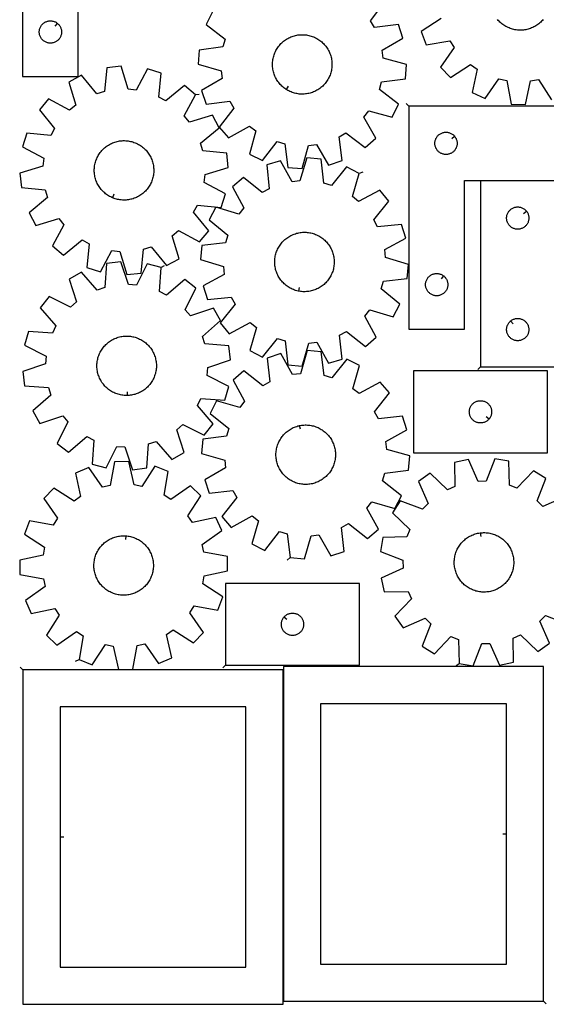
# Model space of a CAD drawing. Header units: millimetres. Extents: x 7 to 1243, y 7 to 1607.
# Tile 1 of 13: x 7 to 432, y 7 to 801. Entities that reach past the tile are written whole.
import ezdxf

# ---------------------------------------------------------------- set-up
doc = ezdxf.new("R2010")
doc.units = ezdxf.units.MM
doc.layers.add('CUT', color=7, linetype='CONTINUOUS', true_color=0x000000)
doc.layers.add('LEADIN', color=1, linetype='CONTINUOUS', true_color=0xff0000)

msp = doc.modelspace()

# ---------------------------------------------------------------- linework, layer by layer
at = {"layer": 'CUT'}
for points in [[(8.836737, 935.257452), (8.836737, 755.257452), (53.836737, 755.257452), (53.836737, 875.257452), (158.836737, 875.257452), (158.836737, 935.257452)], [(37.04322, 798.210821), (37.27085, 798.024011), (37.700698, 797.621413), (38.103296, 797.191565), (38.476918, 796.736305), (38.819964, 796.257584), (39.130966, 795.757452), (39.408592, 795.23805), (39.651653, 794.701603), (39.859109, 794.150407), (40.03007, 793.586824), (40.163805, 793.013265), (40.259741, 792.432188), (40.317468, 791.84608), (40.336737, 791.257452), (40.317468, 790.668824), (40.259741, 790.082717), (40.163805, 789.501639), (40.03007, 788.928081), (39.859109, 788.364497), (39.651653, 787.813301), (39.408592, 787.276854), (39.130966, 786.757452), (38.819964, 786.25732), (38.476918, 785.778599), (38.103296, 785.32334), (37.700698, 784.893491), (37.27085, 784.490894), (36.81559, 784.117272), (36.33687, 783.774226), (35.836737, 783.463224), (35.317336, 783.185598), (34.780888, 782.942536), (34.229693, 782.735081), (33.666109, 782.56412), (33.09255, 782.430385), (32.511473, 782.334449), (31.925366, 782.276722), (31.336737, 782.257452), (30.748109, 782.276722), (30.162002, 782.334449), (29.580925, 782.430385), (29.007366, 782.56412), (28.443782, 782.735081), (27.892587, 782.942536), (27.356139, 783.185598), (26.836737, 783.463224), (26.336605, 783.774226), (25.857885, 784.117272), (25.402625, 784.490894), (24.972776, 784.893491), (24.570179, 785.32334), (24.196557, 785.778599), (23.853511, 786.25732), (23.542509, 786.757452), (23.264883, 787.276854), (23.021822, 787.813301), (22.814366, 788.364497), (22.643405, 788.928081), (22.50967, 789.501639), (22.413734, 790.082717), (22.356007, 790.668824), (22.336737, 791.257452), (22.356007, 791.84608), (22.413734, 792.432188), (22.50967, 793.013265), (22.643405, 793.586824), (22.814366, 794.150407), (23.021822, 794.701603), (23.264883, 795.23805), (23.542509, 795.757452), (23.853511, 796.257584), (24.196557, 796.736305), (24.570179, 797.191565), (24.972776, 797.621413), (25.402625, 798.024011), (25.857885, 798.397632), (26.336605, 798.740679), (26.836737, 799.051681), (27.356139, 799.329307), (27.892587, 799.572368), (28.443782, 799.779823), (29.007366, 799.950785), (29.580925, 800.08452), (30.162002, 800.180456), (30.748109, 800.238183), (31.336737, 800.257452), (31.925366, 800.238183), (32.511473, 800.180456), (33.09255, 800.08452), (33.666109, 799.950785), (34.229693, 799.779823), (34.780888, 799.572368), (35.317336, 799.329307), (35.836737, 799.051681), (36.33687, 798.740679), (36.81559, 798.397632)], [(221.63103, 744.875807), (221.218531, 745.13947), (220.415728, 745.700008), (219.636456, 746.292824), (218.882014, 746.916933), (218.153655, 747.571294), (217.452594, 748.25482), (216.779995, 748.966373), (216.13698, 749.704767), (215.524618, 750.468775), (214.943929, 751.257124), (214.395878, 752.068503), (213.881378, 752.901561), (213.401286, 753.754911), (212.9564, 754.627134), (212.547461, 755.516776), (212.17515, 756.422359), (211.840086, 757.342374), (211.542827, 758.27529), (211.283868, 759.219554), (211.063639, 760.173595), (210.882508, 761.135825), (210.740775, 762.104642), (210.638677, 763.078435), (210.576384, 764.055581), (210.553999, 765.034455), (210.571559, 766.013427), (210.629036, 766.990868), (210.726333, 767.965152), (210.863289, 768.934656), (211.039676, 769.897767), (211.255199, 770.852882), (211.509502, 771.798411), (211.802159, 772.732781), (212.132685, 773.654436), (212.500528, 774.561842), (212.905077, 775.45349), (213.345659, 776.327894), (213.821539, 777.1836), (214.331927, 778.019184), (214.875972, 778.833254), (215.452769, 779.624456), (216.061358, 780.391472), (216.700726, 781.133027), (217.36981, 781.847886), (218.067494, 782.534858), (218.792618, 783.192802), (219.543976, 783.820621), (220.320316, 784.417271), (221.120346, 784.981759), (221.942736, 785.513145), (222.786115, 786.010544), (223.649081, 786.47313), (224.530197, 786.900131), (225.427996, 787.290837), (226.340985, 787.644598), (227.267643, 787.960825), (228.206429, 788.238993), (229.155779, 788.478636), (230.114114, 788.679358), (231.079839, 788.840824), (232.051345, 788.962764), (233.027018, 789.044977), (234.005231, 789.087325), (234.984358, 789.089738), (235.962768, 789.052212), (236.938834, 788.974809), (237.91093, 788.857658), (238.877439, 788.700954), (239.836751, 788.504958), (240.787271, 788.269996), (241.727416, 787.996459), (242.655622, 787.684803), (243.570343, 787.335546), (244.470057, 786.949269), (245.353267, 786.526616), (246.218502, 786.068289), (247.064323, 785.575053), (247.889321, 785.047726), (248.692124, 784.487189), (249.471395, 783.894372), (250.225838, 783.270264), (250.954196, 782.615902), (251.655258, 781.932376), (252.327856, 781.220824), (252.970871, 780.482429), (253.583234, 779.718421), (254.163923, 778.930072), (254.711974, 778.118693), (255.226474, 777.285635), (255.706566, 776.432285), (256.151452, 775.560063), (256.56039, 774.67042), (256.932702, 773.764838), (257.267766, 772.844823), (257.565025, 771.911907), (257.823984, 770.967642), (258.044213, 770.013601), (258.225344, 769.051371), (258.367076, 768.082554), (258.469174, 767.108762), (258.531468, 766.131616), (258.553853, 765.152742), (258.536293, 764.173769), (258.478816, 763.196328), (258.381519, 762.222045), (258.244563, 761.25254), (258.068176, 760.289429), (257.852652, 759.334314), (257.59835, 758.388785), (257.305693, 757.454415), (256.975167, 756.53276), (256.607324, 755.625354), (256.202774, 754.733707), (255.762193, 753.859302), (255.286312, 753.003596), (254.775925, 752.168013), (254.23188, 751.353943), (253.655082, 750.562741), (253.046493, 749.795724), (252.407125, 749.05417), (251.738042, 748.339311), (251.040358, 747.652338), (250.315233, 746.994394), (249.563876, 746.366575), (248.787536, 745.769925), (247.987505, 745.205437), (247.165116, 744.674052), (246.321736, 744.176652), (245.458771, 743.714067), (244.577655, 743.287066), (243.679855, 742.896359), (242.766867, 742.542598), (241.840209, 742.226371), (240.901423, 741.948204), (239.952073, 741.70856), (238.993738, 741.507838), (238.028013, 741.346373), (237.056506, 741.224432), (236.080834, 741.142219), (235.10262, 741.099871), (234.123494, 741.097458), (233.145083, 741.134985), (232.169018, 741.212388), (231.196922, 741.329539), (230.230413, 741.486243), (229.2711, 741.682239), (228.32058, 741.917201), (227.380435, 742.190737), (226.45223, 742.502394), (225.537509, 742.851651), (224.637795, 743.237927), (223.754585, 743.660581), (222.88935, 744.118907), (222.043529, 744.612144)], [(148.467223, 740.605873), (139.563045, 747.940794), (124.520144, 735.72795), (118.855127, 738.769376), (120.723312, 758.055441), (109.689971, 761.424543), (100.465796, 744.384678), (94.068099, 745.026681), (88.413619, 763.559605), (76.930842, 762.449973), (74.929689, 743.177251), (68.773305, 741.322092), (56.457004, 756.280405), (46.272938, 750.86097), (51.799466, 732.289489), (46.821647, 728.219599), (29.718569, 737.326034), (22.383648, 728.421856), (34.596492, 713.378956), (31.555066, 707.713938), (12.269001, 709.582123), (8.899898, 698.548782), (25.939764, 689.324607), (25.297761, 682.926911), (6.764837, 677.272431), (7.874469, 665.789653), (27.147191, 663.788501), (29.00235, 657.632116), (14.044037, 645.315815), (19.463472, 635.13175), (38.034953, 640.658277), (42.104843, 635.680458), (32.998408, 618.577381), (41.902586, 611.242459), (56.945486, 623.455303), (62.610504, 620.413878), (60.742319, 601.127813), (71.77566, 597.75871), (80.999835, 614.798576), (87.397531, 614.156573), (93.052011, 595.623649), (104.534789, 596.733281), (106.535941, 616.006002), (112.692326, 617.861162), (125.008627, 602.902848), (135.192692, 608.322283), (129.666165, 626.893764), (134.643984, 630.963655), (151.747061, 621.857219), (159.081983, 630.761397), (146.869139, 645.804298), (149.910564, 651.469315), (169.196629, 649.60113), (172.565732, 660.634471), (155.525866, 669.858646), (156.167869, 676.256343), (174.700793, 681.910823), (173.591161, 693.3936), (154.31844, 695.394753), (152.46328, 701.551137), (167.421594, 713.867438), (162.002159, 724.051504), (143.430678, 718.524976), (139.360787, 723.502795)], [(320.560859, 731.39588), (320.560859, 551.39588), (365.560859, 551.39588), (365.560859, 671.39588), (470.560859, 671.39588), (470.560859, 731.39588)], [(357.514228, 707.102363), (357.701039, 706.874733), (358.044085, 706.396012), (358.355087, 705.89588), (358.632713, 705.376478), (358.875774, 704.840031), (359.08323, 704.288835), (359.254191, 703.725251), (359.387926, 703.151693), (359.483862, 702.570616), (359.541589, 701.984508), (359.560859, 701.39588), (359.541589, 700.807252), (359.483862, 700.221144), (359.387926, 699.640067), (359.254191, 699.066509), (359.08323, 698.502925), (358.875774, 697.951729), (358.632713, 697.415282), (358.355087, 696.89588), (358.044085, 696.395748), (357.701039, 695.917027), (357.327417, 695.461768), (356.92482, 695.031919), (356.494971, 694.629322), (356.039711, 694.2557), (355.560991, 693.912653), (355.060859, 693.601651), (354.541457, 693.324025), (354.005009, 693.080964), (353.453814, 692.873509), (352.89023, 692.702548), (352.316671, 692.568812), (351.735594, 692.472876), (351.149487, 692.41515), (350.560859, 692.39588), (349.97223, 692.41515), (349.386123, 692.472876), (348.805046, 692.568812), (348.231487, 692.702548), (347.667903, 692.873509), (347.116708, 693.080964), (346.58026, 693.324025), (346.060859, 693.601651), (345.560726, 693.912653), (345.082006, 694.2557), (344.626746, 694.629322), (344.196898, 695.031919), (343.7943, 695.461768), (343.420678, 695.917027), (343.077632, 696.395748), (342.76663, 696.89588), (342.489004, 697.415282), (342.245943, 697.951729), (342.038487, 698.502925), (341.867526, 699.066509), (341.733791, 699.640067), (341.637855, 700.221144), (341.580128, 700.807252), (341.560859, 701.39588), (341.580128, 701.984508), (341.637855, 702.570616), (341.733791, 703.151693), (341.867526, 703.725251), (342.038487, 704.288835), (342.245943, 704.840031), (342.489004, 705.376478), (342.76663, 705.89588), (343.077632, 706.396012), (343.420678, 706.874733), (343.7943, 707.329992), (344.196898, 707.759841), (344.626746, 708.162438), (345.082006, 708.53606), (345.560726, 708.879107), (346.060859, 709.190109), (346.58026, 709.467735), (347.116708, 709.710796), (347.667903, 709.918251), (348.231487, 710.089212), (348.805046, 710.222948), (349.386123, 710.318884), (349.97223, 710.37661), (350.560859, 710.39588), (351.149487, 710.37661), (351.735594, 710.318884), (352.316671, 710.222948), (352.89023, 710.089212), (353.453814, 709.918251), (354.005009, 709.710796), (354.541457, 709.467735), (355.060859, 709.190109), (355.560991, 708.879107), (356.039711, 708.53606), (356.494971, 708.162438), (356.92482, 707.759841), (357.327417, 707.329992)], [(81.3263, 657.517257), (80.875921, 657.709176), (79.99157, 658.129436), (79.125096, 658.585417), (78.277943, 659.076361), (77.451519, 659.60145), (76.647201, 660.159811), (75.866326, 660.750515), (75.110196, 661.372577), (74.380068, 662.024964), (73.677157, 662.706588), (73.002634, 663.416316), (72.357621, 664.152966), (71.743192, 664.915312), (71.160369, 665.702086), (70.610122, 666.511977), (70.093368, 667.343638), (69.610966, 668.195685), (69.163719, 669.066699), (68.752372, 669.955231), (68.377609, 670.859801), (68.040055, 671.778905), (67.74027, 672.711013), (67.478754, 673.654572), (67.255942, 674.608013), (67.072204, 675.569749), (66.927848, 676.538179), (66.823113, 677.511691), (66.758173, 678.488665), (66.733136, 679.467474), (66.748045, 680.446491), (66.802874, 681.424084), (66.897532, 682.398628), (67.031861, 683.368499), (67.205638, 684.332085), (67.418574, 685.28778), (67.670314, 686.233994), (67.96044, 687.169153), (68.288467, 688.0917), (68.653852, 689.0001), (69.055984, 689.89284), (69.494195, 690.768434), (69.967756, 691.625426), (70.475879, 692.462389), (71.017717, 693.27793), (71.592369, 694.070691), (72.198878, 694.839353), (72.836235, 695.582637), (73.503379, 696.299306), (74.1992, 696.988166), (74.92254, 697.648071), (75.672194, 698.277924), (76.446915, 698.876674), (77.245414, 699.443327), (78.066361, 699.976938), (78.90839, 700.47662), (79.770099, 700.941542), (80.650055, 701.370928), (81.546793, 701.764065), (82.45882, 702.120298), (83.384618, 702.439034), (84.322647, 702.719743), (85.271345, 702.961957), (86.229132, 703.165274), (87.194416, 703.329355), (88.165589, 703.453927), (89.141035, 703.538782), (90.11913, 703.583779), (91.098247, 703.588845), (92.076756, 703.553969), (93.053027, 703.47921), (94.025437, 703.364692), (94.992367, 703.210607), (95.952207, 703.01721), (96.903359, 702.784824), (97.844242, 702.513835), (98.773288, 702.204694), (99.688952, 701.857915), (100.589709, 701.474077), (101.474061, 701.053818), (102.340534, 700.597837), (103.187688, 700.106893), (104.014111, 699.581804), (104.81843, 699.023442), (105.599304, 698.432739), (106.355434, 697.810676), (107.085563, 697.15829), (107.788473, 696.476665), (108.462996, 695.766938), (109.108009, 695.030287), (109.722439, 694.267941), (110.305262, 693.481168), (110.855508, 692.671276), (111.372262, 691.839615), (111.854664, 690.987569), (112.301911, 690.116555), (112.713258, 689.228023), (113.088021, 688.323452), (113.425576, 687.404348), (113.725361, 686.472241), (113.986877, 685.528681), (114.209689, 684.57524), (114.393426, 683.613504), (114.537782, 682.645075), (114.642518, 681.671563), (114.707458, 680.694589), (114.732494, 679.715779), (114.717586, 678.736763), (114.662757, 677.759169), (114.568099, 676.784626), (114.43377, 675.814754), (114.259992, 674.851169), (114.047056, 673.895474), (113.795316, 672.949259), (113.505191, 672.0141), (113.177163, 671.091553), (112.811779, 670.183154), (112.409646, 669.290414), (111.971435, 668.414819), (111.497874, 667.557827), (110.989752, 666.720864), (110.447914, 665.905324), (109.873262, 665.112562), (109.266752, 664.3439), (108.629395, 663.600616), (107.962251, 662.883948), (107.26643, 662.195088), (106.543091, 661.535182), (105.793436, 660.90533), (105.018715, 660.306579), (104.220217, 659.739927), (103.39927, 659.206315), (102.557241, 658.706633), (101.695531, 658.241712), (100.815575, 657.812326), (99.918837, 657.419189), (99.00681, 657.062956), (98.081012, 656.74422), (97.142983, 656.463511), (96.194286, 656.221296), (95.236498, 656.01798), (94.271214, 655.853899), (93.300041, 655.729327), (92.324595, 655.644472), (91.3465, 655.599474), (90.367383, 655.594409), (89.388875, 655.629285), (88.412603, 655.704044), (87.440193, 655.818561), (86.473264, 655.972647), (85.513424, 656.166043), (84.562271, 656.39843), (83.621388, 656.669419), (82.692342, 656.97856), (81.776678, 657.325338)], [(280.487318, 677.114486), (270.279712, 682.489451), (258.02877, 667.477561), (251.864352, 669.305851), (249.779159, 688.569661), (238.291651, 689.629199), (232.718058, 671.071789), (226.323222, 670.401888), (217.024814, 687.401359), (206.006273, 683.984166), (207.958558, 664.706433), (202.30686, 661.640327), (187.210835, 673.787444), (178.338734, 666.413756), (187.519679, 649.35056), (183.471539, 644.355037), (164.87613, 649.800511), (159.501165, 639.592904), (174.513055, 627.341963), (172.684765, 621.177545), (153.420955, 619.092352), (152.361417, 607.604844), (170.918827, 602.031251), (171.588728, 595.636415), (154.589257, 586.338007), (158.00645, 575.319466), (177.284184, 577.271751), (180.350289, 571.620053), (168.203172, 556.524028), (175.576861, 547.651927), (192.640057, 556.832872), (197.635579, 552.784732), (192.190106, 534.189323), (202.397712, 528.814358), (214.648654, 543.826248), (220.813071, 541.997958), (222.898264, 522.734148), (234.385772, 521.67461), (239.959365, 540.23202), (246.354201, 540.901921), (255.652609, 523.90245), (266.67115, 527.319643), (264.718865, 546.597377), (270.370563, 549.663482), (285.466588, 537.516365), (294.33869, 544.890053), (285.157744, 561.953249), (289.205884, 566.948772), (307.801293, 561.503298), (313.176258, 571.710905), (298.164368, 583.961846), (299.992658, 590.126264), (319.256468, 592.211457), (320.316006, 603.698965), (301.758596, 609.272558), (301.088695, 615.667394), (318.088166, 624.965802), (314.670973, 635.984343), (295.39324, 634.032058), (292.327134, 639.683756), (304.474251, 654.779781), (297.100563, 663.651883), (280.037367, 654.470937), (275.041844, 658.519077)], [(378.445302, 521.092364), (558.445302, 521.092364), (558.445302, 566.092364), (438.445302, 566.092364), (438.445302, 671.092364), (378.445302, 671.092364)], [(415.398672, 646.798846), (415.585482, 646.571217), (415.928529, 646.092496), (416.239531, 645.592364), (416.517157, 645.072962), (416.760218, 644.536515), (416.967674, 643.985319), (417.138635, 643.421735), (417.27237, 642.848177), (417.368306, 642.2671), (417.426033, 641.680992), (417.445302, 641.092364), (417.426033, 640.503736), (417.368306, 639.917628), (417.27237, 639.336551), (417.138635, 638.762992), (416.967674, 638.199409), (416.760218, 637.648213), (416.517157, 637.111766), (416.239531, 636.592364), (415.928529, 636.092232), (415.585482, 635.613511), (415.211861, 635.158252), (414.809263, 634.728403), (414.379415, 634.325806), (413.924155, 633.952184), (413.445434, 633.609137), (412.945302, 633.298135), (412.425901, 633.020509), (411.889453, 632.777448), (411.338258, 632.569993), (410.774674, 632.399031), (410.201115, 632.265296), (409.620038, 632.16936), (409.033931, 632.111634), (408.445302, 632.092364), (407.856674, 632.111634), (407.270567, 632.16936), (406.689489, 632.265296), (406.115931, 632.399031), (405.552347, 632.569993), (405.001151, 632.777448), (404.464704, 633.020509), (403.945302, 633.298135), (403.44517, 633.609137), (402.966449, 633.952184), (402.51119, 634.325806), (402.081341, 634.728403), (401.678744, 635.158252), (401.305122, 635.613511), (400.962076, 636.092232), (400.651074, 636.592364), (400.373448, 637.111766), (400.130387, 637.648213), (399.922931, 638.199409), (399.75197, 638.762992), (399.618235, 639.336551), (399.522299, 639.917628), (399.464572, 640.503736), (399.445302, 641.092364), (399.464572, 641.680992), (399.522299, 642.2671), (399.618235, 642.848177), (399.75197, 643.421735), (399.922931, 643.985319), (400.130387, 644.536515), (400.373448, 645.072962), (400.651074, 645.592364), (400.962076, 646.092496), (401.305122, 646.571217), (401.678744, 647.026476), (402.081341, 647.456325), (402.51119, 647.858922), (402.966449, 648.232544), (403.44517, 648.57559), (403.945302, 648.886593), (404.464704, 649.164219), (405.001151, 649.40728), (405.552347, 649.614735), (406.115931, 649.785696), (406.689489, 649.919431), (407.270567, 650.015368), (407.856674, 650.073094), (408.445302, 650.092364), (409.033931, 650.073094), (409.620038, 650.015368), (410.201115, 649.919431), (410.774674, 649.785696), (411.338258, 649.614735), (411.889453, 649.40728), (412.425901, 649.164219), (412.945302, 648.886593), (413.445434, 648.57559), (413.924155, 648.232544), (414.379415, 647.858922), (414.809263, 647.456325), (415.211861, 647.026476)], [(231.608427, 582.127774), (231.128469, 582.224285), (230.177225, 582.4563), (229.236237, 582.726921), (228.30707, 583.035699), (227.391271, 583.38212), (226.490364, 583.765606), (225.605849, 584.18552), (224.739197, 584.641163), (223.891852, 585.131776), (223.065223, 585.656543), (222.260687, 586.21459), (221.479582, 586.804988), (220.723209, 587.426755), (219.992826, 588.078857), (219.289649, 588.760206), (218.614849, 589.469671), (217.969548, 590.206069), (217.354821, 590.968175), (216.771691, 591.754721), (216.221128, 592.564398), (215.704049, 593.395857), (215.221315, 594.247715), (214.773728, 595.118554), (214.362034, 596.006925), (213.986918, 596.91135), (213.649004, 597.830322), (213.348855, 598.762312), (213.08697, 599.705769), (212.863786, 600.659123), (212.679673, 601.620787), (212.534939, 602.58916), (212.429823, 603.562632), (212.364502, 604.53958), (212.339083, 605.51838), (212.353609, 606.497402), (212.408056, 607.475017), (212.502334, 608.449597), (212.636284, 609.419521), (212.809685, 610.383174), (213.022248, 611.338952), (213.273618, 612.285265), (213.563379, 613.220537), (213.891046, 614.143212), (214.256075, 615.051755), (214.657859, 615.944651), (215.095729, 616.820417), (215.568955, 617.677594), (216.07675, 618.514755), (216.61827, 619.330507), (217.192612, 620.123493), (217.798821, 620.892392), (218.435888, 621.635925), (219.102752, 622.352854), (219.798304, 623.041986), (220.521386, 623.702173), (221.270794, 624.332318), (222.045281, 624.931372), (222.843558, 625.498336), (223.664297, 626.032268), (224.506131, 626.532279), (225.367659, 626.997536), (226.247447, 627.427266), (227.144031, 627.820753), (228.055919, 628.177342), (228.981593, 628.49644), (229.919512, 628.777515), (230.868115, 629.0201), (231.825823, 629.223791), (232.791043, 629.388249), (233.762167, 629.5132), (234.73758, 629.598436), (235.715657, 629.643816), (236.694772, 629.649263), (237.673294, 629.614769), (238.649595, 629.540392), (239.622049, 629.426254), (240.589039, 629.272546), (241.548954, 629.079524), (242.500198, 628.847509), (243.441186, 628.576888), (244.370353, 628.26811), (245.286152, 627.921689), (246.187059, 627.538203), (247.071575, 627.118289), (247.938226, 626.662646), (248.785571, 626.172033), (249.6122, 625.647267), (250.416737, 625.08922), (251.197841, 624.498821), (251.954215, 623.877054), (252.684598, 623.224952), (253.387774, 622.543603), (254.062575, 621.834138), (254.707875, 621.09774), (255.322602, 620.335634), (255.905732, 619.549088), (256.456295, 618.739412), (256.973374, 617.907952), (257.456109, 617.056094), (257.903696, 616.185255), (258.31539, 615.296884), (258.690506, 614.39246), (259.028419, 613.473488), (259.328568, 612.541497), (259.590453, 611.59804), (259.813637, 610.644686), (259.99775, 609.683022), (260.142484, 608.714649), (260.2476, 607.741178), (260.312921, 606.764229), (260.33834, 605.785429), (260.323814, 604.806407), (260.269367, 603.828793), (260.17509, 602.854212), (260.041139, 601.884288), (259.867738, 600.920635), (259.655176, 599.964857), (259.403805, 599.018544), (259.114045, 598.083272), (258.786377, 597.160597), (258.421348, 596.252055), (258.019564, 595.359158), (257.581695, 594.483392), (257.108468, 593.626215), (256.600673, 592.789054), (256.059153, 591.973302), (255.484811, 591.180316), (254.878602, 590.411417), (254.241535, 589.667884), (253.574671, 588.950955), (252.879119, 588.261823), (252.156037, 587.601636), (251.406629, 586.971491), (250.632142, 586.372438), (249.833865, 585.805473), (249.013126, 585.271541), (248.171292, 584.77153), (247.309764, 584.306273), (246.429976, 583.876543), (245.533392, 583.483056), (244.621504, 583.126467), (243.69583, 582.807369), (242.757911, 582.526294), (241.809308, 582.283709), (240.8516, 582.080018), (239.886381, 581.91556), (238.915256, 581.790609), (237.939844, 581.705373), (236.961766, 581.659993), (235.982651, 581.654546), (235.004129, 581.68904), (234.027829, 581.763417), (233.055374, 581.877555), (232.088384, 582.031263)], [(120.573403, 601.176081), (109.447849, 604.226901), (100.716887, 586.929135), (94.303391, 587.387122), (88.118953, 605.749996), (76.672782, 604.311021), (75.225995, 584.988774), (69.125432, 582.95756), (56.384589, 597.555962), (46.360378, 591.846263), (52.418024, 573.441173), (47.559152, 569.229992), (30.201581, 577.841447), (23.125425, 568.730273), (35.765283, 554.044347), (32.88782, 548.294314), (13.556054, 549.607806), (10.505234, 538.482251), (27.803001, 529.75129), (27.345013, 523.337793), (8.982139, 517.153356), (10.421114, 505.707185), (29.743361, 504.260397), (31.774575, 498.159835), (17.176173, 485.418992), (22.885872, 475.394781), (41.290963, 481.452427), (45.502143, 476.593554), (36.890689, 459.235984), (46.001862, 452.159828), (60.687788, 464.799686), (66.437822, 461.922222), (65.124329, 442.590457), (76.249884, 439.539636), (84.980845, 456.837403), (91.394342, 456.379416), (97.57878, 438.016542), (109.02495, 439.455517), (110.471738, 458.777764), (116.5723, 460.808977), (129.313143, 446.210576), (139.337354, 451.920275), (133.279708, 470.325365), (138.138581, 474.536546), (155.496151, 465.925091), (162.572307, 475.036265), (149.932449, 489.72219), (152.809913, 495.472224), (172.141678, 494.158732), (175.192499, 505.284286), (157.894732, 514.015248), (158.352719, 520.428744), (176.715593, 526.613182), (175.276618, 538.059353), (155.954371, 539.50614), (153.923158, 545.606703), (168.521559, 558.347546), (162.81186, 568.371757), (144.40677, 562.314111), (140.195589, 567.172983), (148.807044, 584.530554), (139.69587, 591.60671), (125.009945, 578.966852), (119.259911, 581.844315)], [(348.767341, 594.349249), (348.994971, 594.162438), (349.42482, 593.759841), (349.827417, 593.329992), (350.201039, 592.874733), (350.544085, 592.396012), (350.855087, 591.89588), (351.132713, 591.376478), (351.375774, 590.840031), (351.58323, 590.288835), (351.754191, 589.725251), (351.887926, 589.151693), (351.983862, 588.570616), (352.041589, 587.984508), (352.060859, 587.39588), (352.041589, 586.807252), (351.983862, 586.221144), (351.887926, 585.640067), (351.754191, 585.066509), (351.58323, 584.502925), (351.375774, 583.951729), (351.132713, 583.415282), (350.855087, 582.89588), (350.544085, 582.395748), (350.201039, 581.917027), (349.827417, 581.461768), (349.42482, 581.031919), (348.994971, 580.629322), (348.539711, 580.2557), (348.060991, 579.912653), (347.560859, 579.601651), (347.041457, 579.324025), (346.505009, 579.080964), (345.953814, 578.873509), (345.39023, 578.702548), (344.816671, 578.568812), (344.235594, 578.472876), (343.649487, 578.41515), (343.060859, 578.39588), (342.47223, 578.41515), (341.886123, 578.472876), (341.305046, 578.568812), (340.731487, 578.702548), (340.167903, 578.873509), (339.616708, 579.080964), (339.08026, 579.324025), (338.560859, 579.601651), (338.060726, 579.912653), (337.582006, 580.2557), (337.126746, 580.629322), (336.696898, 581.031919), (336.2943, 581.461768), (335.920678, 581.917027), (335.577632, 582.395748), (335.26663, 582.89588), (334.989004, 583.415282), (334.745943, 583.951729), (334.538487, 584.502925), (334.367526, 585.066509), (334.233791, 585.640067), (334.137855, 586.221144), (334.080128, 586.807252), (334.060859, 587.39588), (334.080128, 587.984508), (334.137855, 588.570616), (334.233791, 589.151693), (334.367526, 589.725251), (334.538487, 590.288835), (334.745943, 590.840031), (334.989004, 591.376478), (335.26663, 591.89588), (335.577632, 592.396012), (335.920678, 592.874733), (336.2943, 593.329992), (336.696898, 593.759841), (337.126746, 594.162438), (337.582006, 594.53606), (338.060726, 594.879107), (338.560859, 595.190109), (339.08026, 595.467735), (339.616708, 595.710796), (340.167903, 595.918251), (340.731487, 596.089212), (341.305046, 596.222948), (341.886123, 596.318884), (342.47223, 596.37661), (343.060859, 596.39588), (343.649487, 596.37661), (344.235594, 596.318884), (344.816671, 596.222948), (345.39023, 596.089212), (345.953814, 595.918251), (346.505009, 595.710796), (347.041457, 595.467735), (347.560859, 595.190109), (348.060991, 594.879107), (348.539711, 594.53606)], [(402.73882, 558.045733), (402.966449, 558.232544), (403.44517, 558.57559), (403.945302, 558.886593), (404.464704, 559.164219), (405.001151, 559.40728), (405.552347, 559.614735), (406.115931, 559.785696), (406.689489, 559.919431), (407.270567, 560.015368), (407.856674, 560.073094), (408.445302, 560.092364), (409.033931, 560.073094), (409.620038, 560.015368), (410.201115, 559.919431), (410.774674, 559.785696), (411.338258, 559.614735), (411.889453, 559.40728), (412.425901, 559.164219), (412.945302, 558.886593), (413.445434, 558.57559), (413.924155, 558.232544), (414.379415, 557.858922), (414.809263, 557.456325), (415.211861, 557.026476), (415.585482, 556.571217), (415.928529, 556.092496), (416.239531, 555.592364), (416.517157, 555.072962), (416.760218, 554.536515), (416.967674, 553.985319), (417.138635, 553.421735), (417.27237, 552.848177), (417.368306, 552.2671), (417.426033, 551.680992), (417.445302, 551.092364), (417.426033, 550.503736), (417.368306, 549.917628), (417.27237, 549.336551), (417.138635, 548.762992), (416.967674, 548.199409), (416.760218, 547.648213), (416.517157, 547.111766), (416.239531, 546.592364), (415.928529, 546.092232), (415.585482, 545.613511), (415.211861, 545.158252), (414.809263, 544.728403), (414.379415, 544.325806), (413.924155, 543.952184), (413.445434, 543.609137), (412.945302, 543.298135), (412.425901, 543.020509), (411.889453, 542.777448), (411.338258, 542.569993), (410.774674, 542.399031), (410.201115, 542.265296), (409.620038, 542.16936), (409.033931, 542.111634), (408.445302, 542.092364), (407.856674, 542.111634), (407.270567, 542.16936), (406.689489, 542.265296), (406.115931, 542.399031), (405.552347, 542.569993), (405.001151, 542.777448), (404.464704, 543.020509), (403.945302, 543.298135), (403.44517, 543.609137), (402.966449, 543.952184), (402.51119, 544.325806), (402.081341, 544.728403), (401.678744, 545.158252), (401.305122, 545.613511), (400.962076, 546.092232), (400.651074, 546.592364), (400.373448, 547.111766), (400.130387, 547.648213), (399.922931, 548.199409), (399.75197, 548.762992), (399.618235, 549.336551), (399.522299, 549.917628), (399.464572, 550.503736), (399.445302, 551.092364), (399.464572, 551.680992), (399.522299, 552.2671), (399.618235, 552.848177), (399.75197, 553.421735), (399.922931, 553.985319), (400.130387, 554.536515), (400.373448, 555.072962), (400.651074, 555.592364), (400.962076, 556.092496), (401.305122, 556.571217), (401.678744, 557.026476), (402.081341, 557.456325), (402.51119, 557.858922)], [(93.295109, 497.892412), (92.805628, 497.883308), (91.82674, 497.905044), (90.849553, 497.96669), (89.875693, 498.068143), (88.906782, 498.209233), (87.944432, 498.389727), (86.990245, 498.609323), (86.04581, 498.867656), (85.112697, 499.164297), (84.19246, 499.498751), (83.286631, 499.870462), (82.396718, 500.278811), (81.524201, 500.723119), (80.670532, 501.202645), (79.837134, 501.716593), (79.025392, 502.264106), (78.236658, 502.844273), (77.472244, 503.456128), (76.733424, 504.098654), (76.021426, 504.770781), (75.337436, 505.471389), (74.682591, 506.199314), (74.057983, 506.953342), (73.46465, 507.732221), (72.90358, 508.534652), (72.375708, 509.359301), (71.88191, 510.204794), (71.423011, 511.069726), (70.999772, 511.952655), (70.612899, 512.852113), (70.263036, 513.766602), (69.950765, 514.694601), (69.676605, 515.634565), (69.441013, 516.584929), (69.244381, 517.544111), (69.087037, 518.510516), (68.969242, 519.482534), (68.891192, 520.458548), (68.853017, 521.436933), (68.854781, 522.416062), (68.896481, 523.394303), (68.978047, 524.37003), (69.099344, 525.341617), (69.260169, 526.307448), (69.460256, 527.265916), (69.69927, 528.215425), (69.976815, 529.154395), (70.292428, 530.081262), (70.645584, 530.994485), (71.035695, 531.892543), (71.462112, 532.773942), (71.924126, 533.637214), (72.420966, 534.480923), (72.951807, 535.303665), (73.515764, 536.104069), (74.111899, 536.880804), (74.739221, 537.632578), (75.396683, 538.358138), (76.083194, 539.056278), (76.797609, 539.725834), (77.53874, 540.365694), (78.305353, 540.974791), (79.096172, 541.552112), (79.909882, 542.096697), (80.745127, 542.607638), (81.600517, 543.084086), (82.474629, 543.525247), (83.366008, 543.930387), (84.273171, 544.298831), (85.194607, 544.629968), (86.128782, 544.923244), (87.074143, 545.178173), (88.029115, 545.39433), (88.992109, 545.571355), (89.961522, 545.708953), (90.93574, 545.806896), (91.913144, 545.865021), (92.892104, 545.88323), (93.870992, 545.861493), (94.84818, 545.799848), (95.822039, 545.698395), (96.79095, 545.557305), (97.7533, 545.376811), (98.707487, 545.157215), (99.651923, 544.898881), (100.585036, 544.602241), (101.505272, 544.267787), (102.411101, 543.896076), (103.301015, 543.487726), (104.173532, 543.043419), (105.0272, 542.563892), (105.860599, 542.049945), (106.672341, 541.502432), (107.461075, 540.922265), (108.225488, 540.310409), (108.964309, 539.667883), (109.676307, 538.995757), (110.360297, 538.295148), (111.015141, 537.567224), (111.63975, 536.813195), (112.233082, 536.034317), (112.794152, 535.231886), (113.322025, 534.407237), (113.815822, 533.561743), (114.274722, 532.696812), (114.69796, 531.813883), (115.084833, 530.914425), (115.434696, 529.999935), (115.746968, 529.071936), (116.021128, 528.131973), (116.256719, 527.181609), (116.453351, 526.222426), (116.610696, 525.256022), (116.728491, 524.284004), (116.806541, 523.30799), (116.844716, 522.329604), (116.842952, 521.350476), (116.801252, 520.372235), (116.719686, 519.396508), (116.598389, 518.424921), (116.437563, 517.459089), (116.237477, 516.500621), (115.998462, 515.551112), (115.720917, 514.612143), (115.405304, 513.685275), (115.052148, 512.772052), (114.662037, 511.873994), (114.23562, 510.992596), (113.773607, 510.129323), (113.276766, 509.285614), (112.745926, 508.462873), (112.181968, 507.662469), (111.585833, 506.885733), (110.958512, 506.13396), (110.301049, 505.4084), (109.614539, 504.71026), (108.900123, 504.040703), (108.158993, 503.400844), (107.39238, 502.791747), (106.60156, 502.214425), (105.787851, 501.669841), (104.952606, 501.158899), (104.097215, 500.682452), (103.223103, 500.241291), (102.331724, 499.836151), (101.424562, 499.467706), (100.503126, 499.13657), (99.56895, 498.843293), (98.62359, 498.588365), (97.668618, 498.372208), (96.705624, 498.195183), (95.736211, 498.057584), (94.761992, 497.959641), (93.784589, 497.901517)], [(224.791844, 367.089283), (236.290038, 366.152797), (241.664626, 384.768818), (248.051923, 385.507147), (257.531803, 368.608204), (268.513127, 372.143172), (266.354556, 391.398898), (271.973102, 394.525337), (287.198316, 382.540543), (295.990962, 390.008798), (286.627855, 406.97272), (290.622279, 412.011298), (309.274924, 406.765229), (314.540292, 417.029797), (299.398098, 429.119311), (301.160283, 435.30295), (320.400664, 437.594272), (321.33715, 449.092466), (302.72113, 454.467054), (301.982801, 460.854351), (318.881744, 470.334232), (315.346776, 481.315555), (296.09105, 479.156984), (292.96461, 484.775531), (304.949405, 500.000744), (297.48115, 508.79339), (280.517228, 499.430284), (275.478649, 503.424707), (280.724719, 522.077352), (270.460151, 527.342721), (258.370636, 512.200526), (252.186997, 513.962712), (249.895675, 533.203093), (238.397481, 534.139579), (233.022894, 515.523558), (226.635597, 514.785229), (217.155716, 531.684172), (206.174393, 528.149204), (208.332964, 508.893478), (202.714417, 505.767039), (187.489204, 517.751833), (178.696557, 510.283578), (188.059664, 493.319656), (184.065241, 488.281078), (165.412596, 493.527147), (160.147227, 483.262579), (175.289422, 471.173065), (173.527236, 464.989426), (154.286855, 462.698104), (153.350369, 451.19991), (171.96639, 445.825322), (172.704718, 439.438025), (155.805775, 429.958145), (159.340743, 418.976821), (178.596469, 421.135392), (181.722909, 415.516845), (169.738115, 400.291632), (177.20637, 391.498986), (194.170292, 400.862093), (199.20887, 396.867669), (193.9628, 378.215024), (204.227369, 372.949655), (216.316883, 388.09185), (222.500522, 386.329664)], [(432.383033, 517.736002), (324.383033, 517.736002), (324.383033, 451.736002), (432.383033, 451.736002)], [(385.336402, 479.029519), (385.149591, 478.801889), (384.746994, 478.372041), (384.317145, 477.969444), (383.861886, 477.595822), (383.383165, 477.252775), (382.883033, 476.941773), (382.363631, 476.664147), (381.827184, 476.421086), (381.275988, 476.213631), (380.712404, 476.042669), (380.138846, 475.908934), (379.557769, 475.812998), (378.971661, 475.755271), (378.383033, 475.736002), (377.794405, 475.755271), (377.208297, 475.812998), (376.62722, 475.908934), (376.053662, 476.042669), (375.490078, 476.213631), (374.938882, 476.421086), (374.402435, 476.664147), (373.883033, 476.941773), (373.382901, 477.252775), (372.90418, 477.595822), (372.448921, 477.969444), (372.019072, 478.372041), (371.616475, 478.801889), (371.242853, 479.257149), (370.899806, 479.73587), (370.588804, 480.236002), (370.311178, 480.755404), (370.068117, 481.291851), (369.860662, 481.843047), (369.689701, 482.40663), (369.555965, 482.980189), (369.460029, 483.561266), (369.402303, 484.147374), (369.383033, 484.736002), (369.402303, 485.32463), (369.460029, 485.910738), (369.555965, 486.491815), (369.689701, 487.065373), (369.860662, 487.628957), (370.068117, 488.180153), (370.311178, 488.7166), (370.588804, 489.236002), (370.899806, 489.736134), (371.242853, 490.214855), (371.616475, 490.670114), (372.019072, 491.099963), (372.448921, 491.50256), (372.90418, 491.876182), (373.382901, 492.219228), (373.883033, 492.53023), (374.402435, 492.807856), (374.938882, 493.050918), (375.490078, 493.258373), (376.053662, 493.429334), (376.62722, 493.563069), (377.208297, 493.659006), (377.794405, 493.716732), (378.383033, 493.736002), (378.971661, 493.716732), (379.557769, 493.659006), (380.138846, 493.563069), (380.712404, 493.429334), (381.275988, 493.258373), (381.827184, 493.050918), (382.363631, 492.807856), (382.883033, 492.53023), (383.383165, 492.219228), (383.861886, 491.876182), (384.317145, 491.50256), (384.746994, 491.099963), (385.149591, 490.670114), (385.523213, 490.214855), (385.866259, 489.736134), (386.177262, 489.236002), (386.454888, 488.7166), (386.697949, 488.180153), (386.905404, 487.628957), (387.076365, 487.065373), (387.2101, 486.491815), (387.306037, 485.910738), (387.363763, 485.32463), (387.383033, 484.736002), (387.363763, 484.147374), (387.306037, 483.561266), (387.2101, 482.980189), (387.076365, 482.40663), (386.905404, 481.843047), (386.697949, 481.291851), (386.454888, 480.755404), (386.177262, 480.236002), (385.866259, 479.73587), (385.523213, 479.257149)], [(232.459873, 473.63891), (232.939189, 473.738555), (233.905154, 473.898577), (234.876842, 474.019066), (235.852636, 474.099821), (236.830912, 474.140708), (237.810041, 474.141658), (238.788394, 474.10267), (239.764343, 474.023809), (240.736263, 473.905206), (241.702537, 473.747058), (242.661555, 473.549629), (243.611723, 473.313247), (244.551459, 473.038306), (245.479198, 472.725264), (246.393396, 472.37464), (247.292532, 471.98702), (248.175109, 471.563048), (249.039659, 471.103429), (249.884742, 470.608929), (250.708951, 470.080371), (251.510916, 469.518635), (252.289301, 468.924655), (253.04281, 468.29942), (253.77019, 467.64397), (254.47023, 466.959398), (255.141764, 466.246841), (255.783675, 465.507487), (256.394895, 464.742565), (256.974407, 463.953349), (257.521245, 463.141153), (258.034499, 462.307327), (258.513316, 461.453261), (258.956898, 460.580375), (259.364507, 459.690122), (259.735465, 458.783984), (260.069154, 457.86347), (260.365019, 456.930111), (260.622568, 455.985461), (260.841371, 455.031092), (261.021064, 454.068592), (261.161349, 453.099564), (261.261992, 452.12562), (261.322826, 451.148382), (261.343748, 450.169476), (261.324725, 449.190531), (261.265789, 448.213177), (261.167036, 447.23904), (261.028632, 446.269741), (260.850806, 445.306895), (260.633856, 444.352103), (260.378141, 443.406955), (260.084088, 442.473023), (259.752186, 441.551863), (259.382987, 440.645007), (258.977107, 439.753965), (258.535219, 438.88022), (258.058061, 438.025226), (257.546425, 437.190406), (257.001165, 436.377149), (256.423186, 435.58681), (255.813452, 434.820704), (255.172976, 434.080105), (254.502826, 433.366247), (253.804116, 432.680317), (253.07801, 432.023457), (252.325715, 431.396761), (251.548485, 430.801272), (250.747612, 430.23798), (249.924429, 429.707823), (249.080308, 429.211684), (248.216652, 428.750389), (247.334899, 428.324705), (246.436517, 427.93534), (245.523001, 427.582943), (244.595871, 427.268101), (243.656671, 426.991336), (242.706964, 426.753111), (241.74833, 426.553821), (240.782365, 426.393799), (239.810677, 426.27331), (238.834883, 426.192555), (237.856607, 426.151668), (236.877478, 426.150718), (235.899125, 426.189706), (234.923176, 426.268567), (233.951256, 426.38717), (232.984983, 426.545318), (232.025964, 426.742747), (231.075796, 426.979129), (230.136061, 427.25407), (229.208322, 427.567113), (228.294124, 427.917736), (227.394988, 428.305356), (226.51241, 428.729329), (225.647861, 429.188947), (224.802778, 429.683447), (223.978568, 430.212005), (223.176604, 430.773741), (222.398219, 431.367721), (221.644709, 431.992956), (220.917329, 432.648406), (220.21729, 433.332978), (219.545755, 434.045535), (218.903844, 434.784889), (218.292624, 435.549811), (217.713113, 436.339027), (217.166275, 437.151223), (216.65302, 437.985049), (216.174204, 438.839115), (215.730621, 439.712001), (215.323012, 440.602254), (214.952054, 441.508392), (214.618365, 442.428906), (214.3225, 443.362265), (214.064952, 444.306915), (213.846149, 445.261285), (213.666455, 446.223784), (213.52617, 447.192812), (213.425527, 448.166756), (213.364694, 449.143994), (213.343771, 450.1229), (213.362794, 451.101845), (213.421731, 452.079199), (213.520484, 453.053337), (213.658888, 454.022635), (213.836713, 454.985481), (214.053664, 455.940273), (214.309378, 456.885422), (214.603431, 457.819353), (214.935333, 458.740513), (215.304532, 459.647369), (215.710413, 460.538411), (216.1523, 461.412156), (216.629459, 462.26715), (217.141094, 463.10197), (217.686355, 463.915227), (218.264333, 464.705566), (218.874068, 465.471672), (219.514543, 466.212271), (220.184693, 466.92613), (220.883403, 467.612059), (221.60951, 468.268919), (222.361804, 468.895615), (223.139035, 469.491104), (223.939908, 470.054396), (224.76309, 470.584553), (225.607212, 471.080692), (226.470868, 471.541987), (227.352621, 471.967671), (228.251003, 472.357036), (229.164519, 472.709433), (230.091648, 473.024275), (231.030848, 473.30104), (231.980556, 473.539265)], [(54.391743, 284.842039), (65.128125, 280.62119), (75.655443, 296.888273), (81.983423, 295.748375), (86.172623, 276.830315), (97.706995, 277.039394), (101.207826, 296.09685), (107.490337, 297.465334), (118.600281, 281.590462), (129.176641, 286.19764), (125.118014, 305.144143), (130.398601, 308.81267), (146.737901, 298.397793), (154.746093, 306.701668), (143.745898, 322.652785), (147.220639, 328.062855), (166.301786, 324.693543), (170.522635, 335.429925), (154.255552, 345.957243), (155.39545, 352.285222), (174.31351, 356.474423), (174.104431, 368.008795), (155.046975, 371.509626), (153.678491, 377.792136), (169.553363, 388.902081), (164.946185, 399.47844), (145.999682, 395.419814), (142.331155, 400.7004), (152.746032, 417.039701), (144.442157, 425.047893), (128.49104, 414.047698), (123.08097, 417.522439), (126.450282, 436.603586), (115.7139, 440.824434), (105.186582, 424.557351), (98.858602, 425.697249), (94.669402, 444.61531), (83.13503, 444.40623), (79.634199, 425.348775), (73.351689, 423.980291), (62.241744, 439.855162), (51.665384, 435.247985), (55.724011, 416.301482), (50.443425, 412.632954), (34.104124, 423.047832), (26.095932, 414.743957), (37.096127, 398.79284), (33.621386, 393.38277), (14.540239, 396.752082), (10.31939, 386.0157), (26.586474, 375.488382), (25.446575, 369.160402), (6.528515, 364.971202), (6.737595, 353.43683), (25.79505, 349.935999), (27.163534, 343.653488), (11.288663, 332.543544), (15.89584, 321.967184), (34.842343, 326.025811), (38.51087, 320.745224), (28.095993, 304.405924), (36.399868, 296.397732), (52.350985, 307.397927), (57.761055, 303.923186)], [(92.537917, 384.624257), (93.025573, 384.581066), (93.99655, 384.454975), (94.961576, 384.289384), (95.919044, 384.084568), (96.867362, 383.84087), (97.80495, 383.558693), (98.730249, 383.238509), (99.641717, 382.880849), (100.537839, 382.48631), (101.417122, 382.055547), (102.278103, 381.589279), (103.119349, 381.08828), (103.93946, 380.553384), (104.737071, 379.985483), (105.510854, 379.385521), (106.259522, 378.754496), (106.981828, 378.09346), (107.67657, 377.403512), (108.342592, 376.6858), (108.978786, 375.94152), (109.584091, 375.17191), (110.157502, 374.37825), (110.698063, 373.561863), (111.204875, 372.724106), (111.677095, 371.866374), (112.113936, 370.990095), (112.514671, 370.096726), (112.878633, 369.187756), (113.205217, 368.264697), (113.493879, 367.329085), (113.744138, 366.382478), (113.955578, 365.426451), (114.127848, 364.462595), (114.260659, 363.492514), (114.353792, 362.517824), (114.407091, 361.540146), (114.420468, 360.561107), (114.3939, 359.582338), (114.327431, 358.605467), (114.221173, 357.63212), (114.075301, 356.663917), (113.890059, 355.70247), (113.665756, 354.749379), (113.402764, 353.80623), (113.101521, 352.874593), (112.762528, 351.956018), (112.38635, 351.052035), (111.973613, 350.164148), (111.525004, 349.293835), (111.04127, 348.442544), (110.523215, 347.611692), (109.971702, 346.802663), (109.387648, 346.016802), (108.772027, 345.255419), (108.125862, 344.519779), (107.450229, 343.811107), (106.746253, 343.130583), (106.015105, 342.47934), (105.258002, 341.858461), (104.476205, 341.26898), (103.671013, 340.711878), (102.843769, 340.188083), (101.995848, 339.698465), (101.128662, 339.24384), (100.243655, 338.824965), (99.342298, 338.442537), (98.426093, 338.097192), (97.496564, 337.789505), (96.555258, 337.519989), (95.603743, 337.289091), (94.643602, 337.097196), (93.676432, 336.944624), (92.703844, 336.831628), (91.727457, 336.758397), (90.748895, 336.725052), (89.769787, 336.731649), (88.791764, 336.778177), (87.816452, 336.864559), (86.845475, 336.99065), (85.880449, 337.156241), (84.922981, 337.361056), (83.974663, 337.604755), (83.037075, 337.886931), (82.111777, 338.207116), (81.200308, 338.564775), (80.304187, 338.959315), (79.424903, 339.390077), (78.563922, 339.856346), (77.722676, 340.357345), (76.902565, 340.892241), (76.104954, 341.460142), (75.331171, 342.060104), (74.582503, 342.691129), (73.860197, 343.352165), (73.165455, 344.042113), (72.499433, 344.759825), (71.86324, 345.504105), (71.257934, 346.273715), (70.684523, 347.067375), (70.143962, 347.883762), (69.63715, 348.721519), (69.16493, 349.579251), (68.728089, 350.45553), (68.327354, 351.348898), (67.963392, 352.257868), (67.636808, 353.180927), (67.348146, 354.116539), (67.097887, 355.063147), (66.886447, 356.019174), (66.714178, 356.98303), (66.581366, 357.95311), (66.488233, 358.927801), (66.434934, 359.905479), (66.421557, 360.884517), (66.448125, 361.863287), (66.514594, 362.840158), (66.620852, 363.813505), (66.766724, 364.781707), (66.951966, 365.743155), (67.176269, 366.696246), (67.439261, 367.639395), (67.740505, 368.571032), (68.079497, 369.489607), (68.455675, 370.39359), (68.868412, 371.281477), (69.317021, 372.15179), (69.800755, 373.003081), (70.31881, 373.833932), (70.870323, 374.642962), (71.454377, 375.428822), (72.069998, 376.190206), (72.716163, 376.925846), (73.391796, 377.634518), (74.095772, 378.315041), (74.82692, 378.966285), (75.584023, 379.587163), (76.365821, 380.176644), (77.171012, 380.733746), (77.998256, 381.257542), (78.846177, 381.74716), (79.713363, 382.201784), (80.598371, 382.620659), (81.499727, 383.003088), (82.415932, 383.348433), (83.345461, 383.656119), (84.286767, 383.925636), (85.238282, 384.156534), (86.198423, 384.348429), (87.165593, 384.501001), (88.138181, 384.613997), (89.114568, 384.687228), (90.09313, 384.720573), (91.072238, 384.713975), (92.050261, 384.667447)], [(378.507215, 387.083044), (378.993648, 387.138331), (379.970215, 387.209131), (380.948856, 387.240039), (381.927945, 387.231004), (382.905849, 387.182041), (383.880943, 387.093231), (384.851603, 386.964723), (385.816214, 386.796729), (386.773169, 386.589531), (387.720877, 386.343472), (388.65776, 386.058962), (389.582258, 385.736474), (390.492833, 385.376546), (391.387969, 384.979777), (392.266177, 384.546826), (393.125995, 384.078415), (393.965991, 383.575323), (394.784767, 383.038387), (395.580962, 382.468502), (396.353249, 381.866615), (397.100343, 381.233728), (397.821001, 380.570895), (398.514023, 379.879219), (399.178256, 379.159852), (399.812594, 378.41399), (400.415982, 377.642875), (400.987415, 376.84779), (401.525942, 376.030059), (402.030666, 375.191043), (402.500748, 374.332138), (402.935406, 373.454773), (403.333915, 372.56041), (403.695613, 371.650537), (404.019898, 370.726667), (404.306229, 369.79034), (404.554131, 368.843112), (404.76319, 367.886561), (404.933059, 366.922279), (405.063454, 365.951871), (405.15416, 364.976952), (405.205025, 363.999144), (405.215963, 363.020075), (405.186958, 362.041375), (405.118058, 361.064673), (405.009376, 360.091593), (404.861094, 359.123757), (404.673459, 358.162774), (404.446783, 357.210244), (404.181443, 356.267753), (403.877882, 355.336868), (403.536603, 354.419141), (403.158175, 353.516097), (402.743229, 352.629241), (402.292454, 351.760047), (401.806602, 350.909963), (401.286479, 350.080404), (400.732954, 349.272751), (400.146945, 348.488347), (399.52943, 347.728498), (398.881436, 346.994469), (398.20404, 346.287482), (397.498372, 345.608714), (396.765604, 344.959293), (396.006958, 344.340301), (395.223695, 343.752769), (394.417119, 343.197673), (393.588573, 342.675939), (392.739436, 342.188434), (391.871121, 341.73597), (390.985073, 341.3193), (390.082767, 340.939117), (389.165704, 340.596055), (388.235412, 340.290683), (387.293439, 340.023511), (386.341351, 339.794983), (385.380735, 339.60548), (384.413189, 339.455316), (383.440323, 339.344743), (382.463756, 339.273943), (381.485114, 339.243035), (380.506026, 339.25207), (379.528121, 339.301033), (378.553027, 339.389842), (377.582367, 339.518351), (376.617757, 339.686344), (375.660801, 339.893543), (374.713094, 340.139602), (373.776211, 340.424112), (372.851713, 340.746599), (371.941137, 341.106527), (371.046001, 341.503297), (370.167793, 341.936247), (369.307976, 342.404658), (368.46798, 342.907751), (367.649203, 343.444686), (366.853009, 344.014572), (366.080722, 344.616459), (365.333627, 345.249345), (364.61297, 345.912178), (363.919947, 346.603854), (363.255714, 347.323222), (362.621376, 348.069084), (362.017989, 348.840199), (361.446556, 349.635284), (360.908029, 350.453015), (360.403304, 351.292031), (359.933222, 352.150936), (359.498565, 353.0283), (359.100055, 353.922663), (358.738357, 354.832537), (358.414073, 355.756406), (358.127741, 356.692734), (357.87984, 357.639961), (357.670781, 358.596512), (357.500912, 359.560794), (357.370516, 360.531202), (357.279811, 361.506122), (357.228946, 362.483929), (357.218007, 363.462998), (357.247012, 364.441698), (357.315913, 365.418401), (357.424595, 366.39148), (357.572876, 367.359317), (357.760511, 368.3203), (357.987187, 369.272829), (358.252527, 370.215321), (358.556089, 371.146205), (358.897368, 372.063933), (359.275795, 372.966976), (359.690742, 373.853833), (360.141516, 374.723026), (360.627369, 375.57311), (361.147491, 376.402669), (361.701017, 377.210323), (362.287025, 377.994727), (362.90454, 378.754575), (363.552535, 379.488604), (364.22993, 380.195591), (364.935599, 380.87436), (365.668366, 381.523781), (366.427013, 382.142772), (367.210275, 382.730305), (368.016851, 383.2854), (368.845397, 383.807134), (369.694534, 384.294639), (370.56285, 384.747103), (371.448898, 385.163774), (372.351204, 385.543956), (373.268266, 385.887019), (374.198558, 386.19239), (375.140532, 386.459562), (376.092619, 386.68809), (377.053235, 386.877594), (378.020782, 387.027757)], [(172.678971, 280.292693), (280.678971, 280.292693), (280.678971, 346.292693), (172.678971, 346.292693)], [(219.725602, 318.999175), (219.912413, 319.226805), (220.31501, 319.656654), (220.744859, 320.059251), (221.200119, 320.432873), (221.678839, 320.775919), (222.178971, 321.086921), (222.698373, 321.364547), (223.23482, 321.607609), (223.786016, 321.815064), (224.3496, 321.986025), (224.923158, 322.11976), (225.504236, 322.215697), (226.090343, 322.273423), (226.678971, 322.292693), (227.2676, 322.273423), (227.853707, 322.215697), (228.434784, 322.11976), (229.008343, 321.986025), (229.571927, 321.815064), (230.123122, 321.607609), (230.65957, 321.364547), (231.178971, 321.086921), (231.679103, 320.775919), (232.157824, 320.432873), (232.613084, 320.059251), (233.042932, 319.656654), (233.44553, 319.226805), (233.819151, 318.771546), (234.162198, 318.292825), (234.4732, 317.792693), (234.750826, 317.273291), (234.993887, 316.736844), (235.201343, 316.185648), (235.372304, 315.622064), (235.506039, 315.048506), (235.601975, 314.467429), (235.659702, 313.881321), (235.678971, 313.292693), (235.659702, 312.704065), (235.601975, 312.117957), (235.506039, 311.53688), (235.372304, 310.963321), (235.201343, 310.399738), (234.993887, 309.848542), (234.750826, 309.312095), (234.4732, 308.792693), (234.162198, 308.292561), (233.819151, 307.81384), (233.44553, 307.35858), (233.042932, 306.928732), (232.613084, 306.526135), (232.157824, 306.152513), (231.679103, 305.809466), (231.178971, 305.498464), (230.65957, 305.220838), (230.123122, 304.977777), (229.571927, 304.770322), (229.008343, 304.59936), (228.434784, 304.465625), (227.853707, 304.369689), (227.2676, 304.311963), (226.678971, 304.292693), (226.090343, 304.311963), (225.504236, 304.369689), (224.923158, 304.465625), (224.3496, 304.59936), (223.786016, 304.770322), (223.23482, 304.977777), (222.698373, 305.220838), (222.178971, 305.498464), (221.678839, 305.809466), (221.200119, 306.152513), (220.744859, 306.526135), (220.31501, 306.928732), (219.912413, 307.35858), (219.538791, 307.81384), (219.195745, 308.292561), (218.884743, 308.792693), (218.607117, 309.312095), (218.364056, 309.848542), (218.1566, 310.399738), (217.985639, 310.963321), (217.851904, 311.53688), (217.755968, 312.117957), (217.698241, 312.704065), (217.678971, 313.292693), (217.698241, 313.881321), (217.755968, 314.467429), (217.851904, 315.048506), (217.985639, 315.622064), (218.1566, 316.185648), (218.364056, 316.736844), (218.607117, 317.273291), (218.884743, 317.792693), (219.195745, 318.292825), (219.538791, 318.771546)], [(429.336377, 9.097629), (429.336377, 279.097629), (219.336377, 279.097629), (219.336377, 9.097629)], [(9.117768, 276.619043), (9.117768, 6.619043), (219.117768, 6.619043), (219.117768, 276.619043)], [(39.117768, 141.619043), (39.117768, 36.619043), (189.117768, 36.619043), (189.117768, 246.619043), (39.117768, 246.619043)], [(399.336377, 144.097629), (399.336377, 249.097629), (249.336377, 249.097629), (249.336377, 39.097629), (399.336377, 39.097629)]]:
    msp.add_lwpolyline(points, close=True, dxfattribs=at)
for points in [[(162.120396, 807.63045), (156.975418, 797.305012), (172.257949, 785.393393), (170.568193, 779.18957), (151.355922, 776.673414), (150.553956, 765.165055), (169.231553, 760.008525), (170.044522, 753.630298), (153.257589, 743.953455), (156.920728, 733.014219), (176.149896, 735.397813), (179.341823, 729.81621), (167.535887, 714.451891), (175.10645, 705.747178), (191.959723, 715.308015), (197.044666, 711.372784), (192.017074, 692.660069), (202.342512, 687.515091), (214.254131, 702.797621), (220.457954, 701.107866), (222.97411, 681.895594), (234.482469, 681.093629), (239.639, 699.771225), (246.017226, 700.584195), (255.694069, 683.797262), (266.633305, 687.4604), (264.249711, 706.689568), (269.831314, 709.881495), (285.195633, 698.075559), (293.900346, 705.646123), (284.339509, 722.499395), (288.27474, 727.584339), (306.987455, 722.556746), (312.132433, 732.882184), (296.849903, 744.793804), (298.539658, 750.997626), (317.75193, 753.513783), (318.553895, 765.022141), (299.876299, 770.178672), (299.063329, 776.556898), (315.850262, 786.233742), (312.187124, 797.172978), (292.957956, 794.789384), (289.766029, 800.370986), (301.571965, 815.735305)], [(346.699896, 802.125781), (330.402758, 791.645051), (334.592869, 780.896636), (353.683578, 784.211337), (357.142825, 778.791346), (346.097034, 762.87177), (354.081433, 754.545015), (370.450467, 764.913097), (375.720535, 761.229475), (371.607713, 742.294663), (382.170847, 737.657242), (393.326169, 753.500259), (399.604738, 752.113804), (403.051025, 733.04641), (414.584752, 732.804328), (418.828066, 751.710324), (425.15928, 752.832111), (435.64001, 736.534973)], [(429.032025, 801.366188), (428.390869, 800.626178), (427.720063, 799.912936), (427.020724, 799.227649), (426.294014, 798.571457), (425.541144, 797.945452), (424.763366, 797.350677), (423.961976, 796.788122), (423.138307, 796.258722), (422.29373, 795.763359), (421.42965, 795.302857), (420.547506, 794.877983), (419.648767, 794.489444), (418.734927, 794.137887), (417.807509, 793.823896), (416.868055, 793.547995), (415.918129, 793.310643), (414.959313, 793.112234), (413.993201, 792.953099), (413.021403, 792.833503), (412.045535, 792.753645), (411.067222, 792.713657), (410.088093, 792.713607), (409.109776, 792.753494), (408.1339, 792.833252), (407.162089, 792.952748), (406.195961, 793.111783), (405.237124, 793.310093), (404.287174, 793.547348), (403.347692, 793.823153), (402.420241, 794.137048), (401.506365, 794.488511), (400.607586, 794.876957), (399.725399, 795.30174), (398.861272, 795.762153), (398.016644, 796.257429), (397.19292, 796.786745), (396.391472, 797.349218), (395.613633, 797.943913), (394.860699, 798.56984), (394.133921, 799.225957), (393.434511, 799.911173), (392.763632, 800.624346), (392.1224, 801.36429)], [(446.477297, 416.129075), (428.726494, 408.360457), (424.075296, 412.799943), (431.009145, 430.89315), (421.270466, 437.077291), (407.843785, 423.107085), (401.84772, 425.428699), (401.329791, 444.798112), (389.965857, 446.784683), (382.907387, 428.739727), (376.479302, 428.590024), (368.588445, 446.286825), (357.329311, 443.773388), (357.713641, 424.400863), (351.832153, 421.802634), (337.769679, 435.132646), (328.329447, 428.501848), (336.098065, 410.751046), (331.658579, 406.099847), (313.565372, 413.033697), (307.381231, 403.295018), (321.351437, 389.868337), (319.029823, 383.872272), (299.66041, 383.354343), (297.673839, 371.990408), (315.718795, 364.931939), (315.868498, 358.503854), (298.171697, 350.612996), (300.685134, 339.353862), (320.057659, 339.738192), (322.655888, 333.856705), (309.325876, 319.79423), (315.956674, 310.353998), (333.707476, 318.122617), (338.358675, 313.68313), (331.424825, 295.589923), (341.163504, 289.405782), (354.590185, 303.375988), (360.58625, 301.054374), (361.104179, 281.684961), (372.468114, 279.698391), (379.526583, 297.743346), (385.954668, 297.89305), (393.845526, 280.196248), (405.10466, 282.709686), (404.72033, 302.08221), (410.601817, 304.68044), (424.664292, 291.350428), (434.104524, 297.981225), (426.335905, 315.732028), (430.775391, 320.383226), (448.868599, 313.449377)]]:
    msp.add_lwpolyline(points, dxfattribs=at)
at = {"layer": 'LEADIN'}
for p, q in [((35.14004, 795.89179), (37.04322, 798.210821)), ((223.246728, 747.403557), (221.63103, 744.875807)), ((151.453313, 740.894432), (148.467223, 740.605873)), ((318.439538, 733.5172), (320.560859, 731.39588)), ((355.195196, 705.199183), (357.514228, 707.102363)), ((283.352683, 678.003126), (280.487318, 677.114486)), ((82.502359, 660.277128), (81.3263, 657.517257)), ((413.07964, 644.895667), (415.398672, 646.798846)), ((123.180194, 602.660885), (120.573403, 601.176081)), ((346.864161, 592.030218), (348.767341, 594.349249)), ((232.199835, 585.068902), (231.608427, 582.127774)), ((404.642, 555.726702), (402.73882, 558.045733)), ((376.323982, 518.971044), (378.445302, 521.092364)), ((93.239317, 500.891894), (93.295109, 497.892412)), ((383.017371, 480.932699), (385.336402, 479.029519)), ((233.070486, 470.701708), (232.459873, 473.63891)), ((92.273249, 381.635954), (92.537917, 384.624257)), ((378.846007, 384.102235), (378.507215, 387.083044)), ((222.505321, 365.147168), (224.791844, 367.089283)), ((222.044634, 317.095996), (219.725602, 318.999175)), ((6.996447, 278.740363), (9.117768, 276.619043)), ((51.641367, 283.643945), (54.391743, 284.842039)), ((170.557651, 278.171372), (172.678971, 280.292693)), ((358.649252, 279.960626), (361.104179, 281.684961)), ((396.336377, 144.097629), (399.336377, 144.097629)), ((42.117768, 141.619043), (39.117768, 141.619043)), ((431.457697, 6.976309), (429.336377, 9.097629))]:
    msp.add_line(p, q, dxfattribs=at)

doc.saveas('drawing.dxf')
